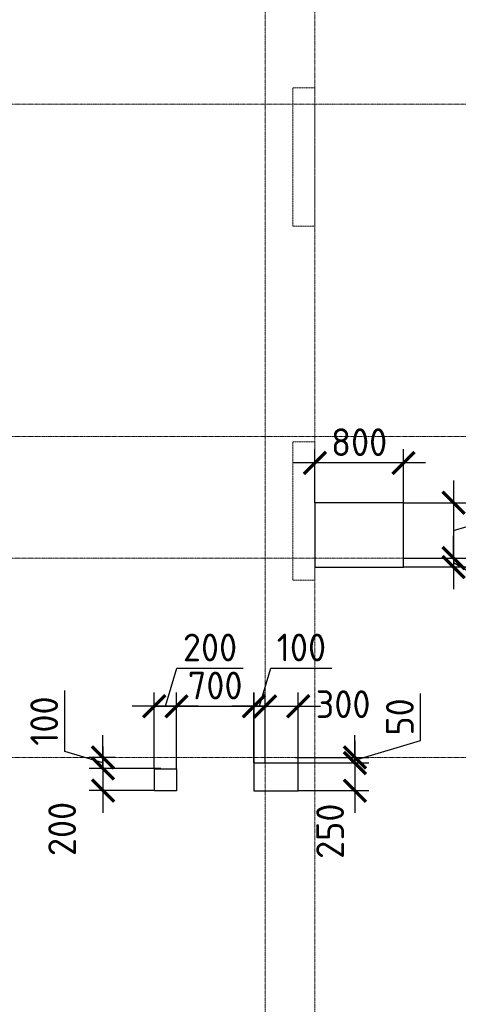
# Model space of a CAD drawing. Header units: millimetres. Extents: x -42044588 to 856694, y -806701 to 941911.
# Tile 18 of 256: x -189834 to -185872, y -426101 to -417207. Entities that reach past the tile are written whole.
import ezdxf

# ---------------------------------------------------------------- set-up
doc = ezdxf.new("R2010")
doc.units = ezdxf.units.MM
for name, pattern in [('______5', [1100, 800, -100, 100, -100]), ('DASHED', [7, 5, -2, 0]), ('осевая', [50.8, 31.75, -6.35, 6.35, -6.35])]:
    doc.linetypes.add(name, pattern=pattern)
doc.layers.add('Колонна_ бетон', color=7, linetype='Continuous', lineweight=50, true_color=0xb4b496)
for name, color, linetype, lineweight in [('Оси', 40, '______5', 18), ('Перекрытие ж_бетон', 1, 'Continuous', 30), ('РАЗМЕРЫ', 1, 'Continuous', 9)]:
    doc.layers.add(name, color=color, linetype=linetype, lineweight=lineweight)
doc.styles.add('GOST-2.304_Type-B', font='GOST_Common.ttf')
doc.dimstyles.new('СПДС', dxfattribs={"dimscale": 100, "dimtxt": 2.5, "dimasz": 2, "dimexe": 1.25, "dimexo": 0, "dimtad": 1, "dimdec": 0, "dimrnd": 5, "dimtxsty": 'GOST-2.304_Type-B', "dimblk": 'ARCHTICK', "dimcen": 2.5, "dimdle": 2, "dimclrd": 1, "dimclre": 1, "dimclrt": 1, "dimadec": 0, "dimazin": 2, "dimtfac": 0.75, "dimtdec": 0, "dimtmove": 1, "dimatfit": 3, "dimfxl": 0, "dimtolj": 1, "dimarcsym": 0})

# ---------------------------------------------------------------- blocks, each defined once
blk = doc.blocks.new('подложка стн 1-го этажа')
at = {"layer": 'Колонна_ бетон', "color": 252, "linetype": 'DASHED', "lineweight": 0, "ltscale": 0.5, "true_color": 0x939598, "transparency": 33554687}
for p, q in [((16793.8, 23161.8, -200), (16593.8, 23161.8, -200)), ((16593.8, 23161.8, -200), (16593.8, 23161.8, -200)), ((16593.8, 23161.8, -200), (16593.8, 21911.8, -200)), ((16793.8, 23161.8, -200), (16793.8, 23161.8, -200)), ((16793.8, 21911.8, -200), (16793.8, 23161.8, -200)), ((16593.8, 21911.8, -200), (16793.8, 21911.8, -200)), ((16593.8, 21911.8, -200), (16593.8, 21911.8, -200)), ((16793.8, 21911.8, -200), (16793.8, 21911.8, -200)), ((16793.8, 19961.8, -200), (16593.8, 19961.8, -200)), ((16593.8, 19961.8, -200), (16593.8, 19961.8, -200)), ((16593.8, 18711.8, -200), (16593.8, 19961.8, -200)), ((16793.8, 19961.8, -200), (16793.8, 19961.8, -200)), ((16793.8, 18711.8, -200), (16793.8, 19961.8, -200)), ((16593.8, 18711.8, -200), (16793.8, 18711.8, -200)), ((16593.8, 18711.8, -200), (16593.8, 18711.8, -200)), ((16793.8, 18711.8, -200), (16793.8, 18711.8, -200))]:
    blk.add_line(p, q, dxfattribs=at)
blk = doc.blocks.new('_ArchTick')
at = {"color": 0, "linetype": 'ByBlock', "const_width": 0.15}
blk.add_lwpolyline([(-0.5, -0.5), (0.5, 0.5)], dxfattribs=at)
blk = doc.blocks.new('*D4000')
at = {"layer": 'DEFPOINTS', "color": 0, "transparency": 16777216}
for p in [(-187718.8, -423409.1), (-187718.8, -423921.2), (-188418.3, -423971.1)]:
    blk.add_point(p, dxfattribs=at)
at = {"layer": 'РАЗМЕРЫ', "color": 1, "lineweight": -2, "transparency": 16777216}
for p, q in [((-188418.3, -423971.1), (-188418.3, -423284.1)), ((-187718.8, -423921.2), (-187718.8, -423284.1)), ((-188618.3, -423409.1), (-187518.8, -423409.1))]:
    blk.add_line(p, q, dxfattribs=at)
at = {"layer": 'РАЗМЕРЫ', "color": 1, "lineweight": -2, "transparency": 16777216, "xscale": 200, "yscale": 200, "zscale": 200, "rotation": 180}
blk.add_blockref('_ArchTick', (-188418.3, -423409.1), dxfattribs=at)
at = {"layer": 'РАЗМЕРЫ', "color": 1, "lineweight": -2, "transparency": 16777216, "xscale": 200, "yscale": 200, "zscale": 200}
blk.add_blockref('_ArchTick', (-187718.8, -423409.1), dxfattribs=at)
at = {"layer": 'РАЗМЕРЫ', "color": 1, "lineweight": 0, "transparency": 16777216, "insert": (-188068.6, -423221.6), "char_height": 250, "attachment_point": 5, "style": 'GOST-2.304_Type-B'}
blk.add_mtext('\\A1;700', dxfattribs=at)
blk = doc.blocks.new('*D4001')
at = {"layer": 'DEFPOINTS', "color": 0, "transparency": 16777216}
for p in [(-188618.3, -423409.1), (-188618.3, -423971.1), (-188418.3, -423971.1)]:
    blk.add_point(p, dxfattribs=at)
at = {"layer": 'РАЗМЕРЫ', "color": 1, "lineweight": -2, "transparency": 16777216}
for p, q in [((-188518.3, -423409.1), (-188415.2, -423065.4)), ((-188415.2, -423065.4), (-187815.2, -423065.4)), ((-188618.3, -423971.1), (-188618.3, -423284.1)), ((-188418.3, -423971.1), (-188418.3, -423284.1)), ((-188218.3, -423409.1), (-188818.3, -423409.1))]:
    blk.add_line(p, q, dxfattribs=at)
at = {"layer": 'РАЗМЕРЫ', "color": 1, "lineweight": -2, "transparency": 16777216, "xscale": 200, "yscale": 200, "zscale": 200, "rotation": 180}
blk.add_blockref('_ArchTick', (-188618.3, -423409.1), dxfattribs=at)
at = {"layer": 'РАЗМЕРЫ', "color": 1, "lineweight": -2, "transparency": 16777216, "xscale": 200, "yscale": 200, "zscale": 200}
blk.add_blockref('_ArchTick', (-188418.3, -423409.1), dxfattribs=at)
at = {"layer": 'РАЗМЕРЫ', "color": 1, "lineweight": 0, "transparency": 16777216, "insert": (-188115.2, -422877.9), "char_height": 250, "attachment_point": 5, "style": 'GOST-2.304_Type-B'}
blk.add_mtext('\\A1;200', dxfattribs=at)
blk = doc.blocks.new('*D4002')
at = {"layer": 'DEFPOINTS', "color": 0, "transparency": 16777216}
for p in [(-188560.7, -423971.1), (-189081.9, -424171.1), (-188618.3, -424171.1)]:
    blk.add_point(p, dxfattribs=at)
at = {"layer": 'РАЗМЕРЫ', "color": 1, "lineweight": -2, "transparency": 16777216}
for p, q in [((-189081.9, -423771.1), (-189081.9, -424371.1)), ((-188560.7, -423971.1), (-189206.9, -423971.1)), ((-188618.3, -424171.1), (-189206.9, -424171.1))]:
    blk.add_line(p, q, dxfattribs=at)
at = {"layer": 'РАЗМЕРЫ', "color": 1, "lineweight": -2, "transparency": 16777216, "xscale": 200, "yscale": 200, "zscale": 200}
for p, rotation in [((-189081.9, -423971.1), 90), ((-189081.9, -424171.1), 270)]:
    blk.add_blockref('_ArchTick', p, dxfattribs=dict(at, rotation=rotation))
at = {"layer": 'РАЗМЕРЫ', "color": 1, "lineweight": 0, "transparency": 16777216, "insert": (-189451, -424517.4), "char_height": 250, "attachment_point": 5, "rotation": 90, "style": 'GOST-2.304_Type-B'}
blk.add_mtext('\\A1;200', dxfattribs=at)
blk = doc.blocks.new('*D4162')
at = {"layer": 'DEFPOINTS', "color": 0, "transparency": 16777216}
for p in [(-189081.9, -423870.7), (-188971.2, -423870.7), (-188560.7, -423971.1)]:
    blk.add_point(p, dxfattribs=at)
at = {"layer": 'РАЗМЕРЫ', "color": 1, "lineweight": -2, "transparency": 16777216}
for p, q in [((-189425.7, -423817.8), (-189425.7, -423267.8)), ((-189081.9, -423870.7), (-189081.9, -423670.7)), ((-189081.9, -423920.9), (-189425.7, -423817.8)), ((-188971.2, -423870.7), (-189206.9, -423870.7)), ((-189081.9, -423971.1), (-189081.9, -423870.7)), ((-189081.9, -423971.1), (-189081.9, -423870.7)), ((-188560.7, -423971.1), (-189206.9, -423971.1)), ((-189081.9, -423971.1), (-189081.9, -424171.1))]:
    blk.add_line(p, q, dxfattribs=at)
at = {"layer": 'РАЗМЕРЫ', "color": 1, "lineweight": -2, "transparency": 16777216, "xscale": 200, "yscale": 200, "zscale": 200}
for p, rotation in [((-189081.9, -423870.7), 270), ((-189081.9, -423971.1), 90)]:
    blk.add_blockref('_ArchTick', p, dxfattribs=dict(at, rotation=rotation))
at = {"layer": 'РАЗМЕРЫ', "color": 1, "lineweight": 0, "transparency": 16777216, "insert": (-189613.2, -423542.8), "char_height": 250, "attachment_point": 5, "rotation": 90, "style": 'GOST-2.304_Type-B'}
blk.add_mtext('\\A1;100', dxfattribs=at)
blk = doc.blocks.new('*D4071')
at = {"layer": 'DEFPOINTS', "color": 0, "transparency": 16777216}
for p in [(-187168.2, -421210.8), (-187168.2, -421570.7, 360), (-186367.8, -421570.7)]:
    blk.add_point(p, dxfattribs=at)
at = {"layer": 'РАЗМЕРЫ', "color": 1, "lineweight": -2, "transparency": 16777216}
for p, q in [((-187168.2, -421570.7), (-187168.2, -421085.8)), ((-186367.8, -421570.7), (-186367.8, -421085.8)), ((-186167.8, -421210.8), (-187368.2, -421210.8))]:
    blk.add_line(p, q, dxfattribs=at)
at = {"layer": 'РАЗМЕРЫ', "color": 1, "lineweight": -2, "transparency": 16777216, "xscale": 200, "yscale": 200, "zscale": 200, "rotation": 180}
blk.add_blockref('_ArchTick', (-187168.2, -421210.8), dxfattribs=at)
at = {"layer": 'РАЗМЕРЫ', "color": 1, "lineweight": -2, "transparency": 16777216, "xscale": 200, "yscale": 200, "zscale": 200}
blk.add_blockref('_ArchTick', (-186367.8, -421210.8), dxfattribs=at)
at = {"layer": 'РАЗМЕРЫ', "color": 1, "lineweight": 0, "transparency": 16777216, "insert": (-186768, -421023.3), "char_height": 250, "attachment_point": 5, "style": 'GOST-2.304_Type-B'}
blk.add_mtext('\\A1;800', dxfattribs=at)
blk = doc.blocks.new('*D4180')
at = {"layer": 'DEFPOINTS', "color": 0, "transparency": 16777216}
for p in [(-186367.8, -421570.7), (-186367.8, -422070.7), (-185914.8, -422070.7)]:
    blk.add_point(p, dxfattribs=at)
at = {"layer": 'РАЗМЕРЫ', "color": 1, "lineweight": -2, "transparency": 16777216}
for p, q in [((-185321, -421642.6), (-185321, -421042.6)), ((-185914.8, -421370.7), (-185914.8, -422270.7)), ((-186367.8, -421570.7), (-185789.8, -421570.7)), ((-185914.8, -421820.7), (-185321, -421642.6)), ((-186367.8, -422070.7), (-185789.8, -422070.7))]:
    blk.add_line(p, q, dxfattribs=at)
at = {"layer": 'РАЗМЕРЫ', "color": 1, "lineweight": -2, "transparency": 16777216, "xscale": 200, "yscale": 200, "zscale": 200}
for p, rotation in [((-185914.8, -421570.7), 90), ((-185914.8, -422070.7), 270)]:
    blk.add_blockref('_ArchTick', p, dxfattribs=dict(at, rotation=rotation))
at = {"layer": 'РАЗМЕРЫ', "color": 1, "lineweight": 0, "transparency": 16777216, "insert": (-185508.5, -421342.6), "char_height": 250, "attachment_point": 5, "rotation": 90, "style": 'GOST-2.304_Type-B'}
blk.add_mtext('\\A1;500', dxfattribs=at)
blk = doc.blocks.new('*D4072')
at = {"layer": 'DEFPOINTS', "color": 0, "transparency": 16777216}
for p in [(-186285.3, -422070.7), (-186367.8, -422150.7), (-185914.8, -422150.7)]:
    blk.add_point(p, dxfattribs=at)
at = {"layer": 'РАЗМЕРЫ', "color": 1, "lineweight": -2, "transparency": 16777216}
for p, q in [((-185914.8, -422070.7), (-185914.8, -421870.7)), ((-186285.3, -422070.7), (-185789.8, -422070.7)), ((-185914.8, -422070.7), (-185914.8, -422150.7)), ((-185914.8, -422070.7), (-185914.8, -422150.7)), ((-185914.8, -422110.7), (-185483.3, -422365.9)), ((-186367.8, -422150.7), (-185789.8, -422150.7)), ((-185914.8, -422150.7), (-185914.8, -422350.7)), ((-185483.3, -422365.9), (-185483.3, -422790.9))]:
    blk.add_line(p, q, dxfattribs=at)
at = {"layer": 'РАЗМЕРЫ', "color": 1, "lineweight": -2, "transparency": 16777216, "xscale": 200, "yscale": 200, "zscale": 200}
for p, rotation in [((-185914.8, -422070.7), 270), ((-185914.8, -422150.7), 90)]:
    blk.add_blockref('_ArchTick', p, dxfattribs=dict(at, rotation=rotation))
at = {"layer": 'РАЗМЕРЫ', "color": 1, "lineweight": 0, "transparency": 16777216, "insert": (-185670.8, -422578.4), "char_height": 250, "attachment_point": 5, "rotation": 90, "style": 'GOST-2.304_Type-B'}
blk.add_mtext('\\A1;80', dxfattribs=at)
blk = doc.blocks.new('*D4073')
at = {"layer": 'DEFPOINTS', "color": 0, "transparency": 16777216}
for p in [(-187717.8, -423409.1), (-187717.8, -423921.1), (-187618, -423921.1)]:
    blk.add_point(p, dxfattribs=at)
at = {"layer": 'РАЗМЕРЫ', "color": 1, "lineweight": -2, "transparency": 16777216}
for p, q in [((-187667.9, -423409.1), (-187564.8, -423065.4)), ((-187564.8, -423065.4), (-187014.8, -423065.4)), ((-187717.8, -423921.1), (-187717.8, -423284.1)), ((-187618, -423921.1), (-187618, -423284.1)), ((-187717.8, -423409.1), (-187917.8, -423409.1)), ((-187618, -423409.1), (-187717.8, -423409.1)), ((-187618, -423409.1), (-187717.8, -423409.1)), ((-187618, -423409.1), (-187418, -423409.1))]:
    blk.add_line(p, q, dxfattribs=at)
at = {"layer": 'РАЗМЕРЫ', "color": 1, "lineweight": -2, "transparency": 16777216, "xscale": 200, "yscale": 200, "zscale": 200}
blk.add_blockref('_ArchTick', (-187717.8, -423409.1), dxfattribs=at)
at = {"layer": 'РАЗМЕРЫ', "color": 1, "lineweight": -2, "transparency": 16777216, "xscale": 200, "yscale": 200, "zscale": 200, "rotation": 180}
blk.add_blockref('_ArchTick', (-187618, -423409.1), dxfattribs=at)
at = {"layer": 'РАЗМЕРЫ', "color": 1, "lineweight": 0, "transparency": 16777216, "insert": (-187289.8, -422877.9), "char_height": 250, "attachment_point": 5, "style": 'GOST-2.304_Type-B'}
blk.add_mtext('\\A1;100', dxfattribs=at)
blk = doc.blocks.new('*D4074')
at = {"layer": 'DEFPOINTS', "color": 0, "transparency": 16777216}
for p in [(-187317.8, -423409.1), (-187618, -423921.1), (-187317.8, -423921.1)]:
    blk.add_point(p, dxfattribs=at)
at = {"layer": 'РАЗМЕРЫ', "color": 1, "lineweight": -2, "transparency": 16777216}
for p, q in [((-187618, -423921.1), (-187618, -423284.1)), ((-187317.8, -423921.1), (-187317.8, -423284.1)), ((-187818, -423409.1), (-187117.8, -423409.1))]:
    blk.add_line(p, q, dxfattribs=at)
at = {"layer": 'РАЗМЕРЫ', "color": 1, "lineweight": -2, "transparency": 16777216, "xscale": 200, "yscale": 200, "zscale": 200, "rotation": 180}
blk.add_blockref('_ArchTick', (-187618, -423409.1), dxfattribs=at)
at = {"layer": 'РАЗМЕРЫ', "color": 1, "lineweight": -2, "transparency": 16777216, "xscale": 200, "yscale": 200, "zscale": 200}
blk.add_blockref('_ArchTick', (-187317.8, -423409.1), dxfattribs=at)
at = {"layer": 'РАЗМЕРЫ', "color": 1, "lineweight": 0, "transparency": 16777216, "insert": (-186912.9, -423390.1), "char_height": 250, "attachment_point": 5, "style": 'GOST-2.304_Type-B'}
blk.add_mtext('\\A1;300', dxfattribs=at)
blk = doc.blocks.new('*D4124')
at = {"layer": 'DEFPOINTS', "color": 0, "transparency": 16777216}
for p in [(-187343.7, -423870.7), (-187343.7, -423921.1), (-186806.5, -423870.7)]:
    blk.add_point(p, dxfattribs=at)
at = {"layer": 'РАЗМЕРЫ', "color": 1, "lineweight": -2, "transparency": 16777216}
for p, q in [((-186212.7, -423717.8), (-186212.7, -423292.8)), ((-186806.5, -423870.7), (-186806.5, -423670.7)), ((-186806.5, -423895.9), (-186212.7, -423717.8)), ((-187343.7, -423870.7), (-186681.5, -423870.7)), ((-187343.7, -423921.1), (-186681.5, -423921.1)), ((-186806.5, -423921.1), (-186806.5, -423870.7)), ((-186806.5, -423921.1), (-186806.5, -423870.7)), ((-186806.5, -423921.1), (-186806.5, -424121.1))]:
    blk.add_line(p, q, dxfattribs=at)
at = {"layer": 'РАЗМЕРЫ', "color": 1, "lineweight": -2, "transparency": 16777216, "xscale": 200, "yscale": 200, "zscale": 200}
for p, rotation in [((-186806.5, -423870.7), 270), ((-186806.5, -423921.1), 90)]:
    blk.add_blockref('_ArchTick', p, dxfattribs=dict(at, rotation=rotation))
at = {"layer": 'РАЗМЕРЫ', "color": 1, "lineweight": 0, "transparency": 16777216, "insert": (-186400.2, -423505.3), "char_height": 250, "attachment_point": 5, "rotation": 90, "style": 'GOST-2.304_Type-B'}
blk.add_mtext('\\A1;50', dxfattribs=at)
blk = doc.blocks.new('*D4125')
at = {"layer": 'DEFPOINTS', "color": 0, "transparency": 16777216}
for p in [(-187012.6, -423921.1), (-187317.8, -424171.1), (-186806.5, -424171.1)]:
    blk.add_point(p, dxfattribs=at)
at = {"layer": 'РАЗМЕРЫ', "color": 1, "lineweight": -2, "transparency": 16777216}
for p, q in [((-186806.5, -423721.1), (-186806.5, -424371.1)), ((-187012.6, -423921.1), (-186681.5, -423921.1)), ((-187317.8, -424171.1), (-186681.5, -424171.1))]:
    blk.add_line(p, q, dxfattribs=at)
at = {"layer": 'РАЗМЕРЫ', "color": 1, "lineweight": -2, "transparency": 16777216, "xscale": 200, "yscale": 200, "zscale": 200}
for p, rotation in [((-186806.5, -423921.1), 90), ((-186806.5, -424171.1), 270)]:
    blk.add_blockref('_ArchTick', p, dxfattribs=dict(at, rotation=rotation))
at = {"layer": 'РАЗМЕРЫ', "color": 1, "lineweight": 0, "transparency": 16777216, "insert": (-187030.4, -424537.7), "char_height": 250, "attachment_point": 5, "rotation": 90, "style": 'GOST-2.304_Type-B'}
blk.add_mtext('\\A1;250', dxfattribs=at)
blk = doc.blocks.new('оси блок 2')
at = {"layer": 'Оси', "color": 16, "linetype": 'осевая', "lineweight": 0, "ltscale": 0.25, "transparency": 33554687}
for p, q in [((-77404.7, -323084.4), (-77404.7, -347462.5)), ((-76954.7, -323084.4), (-76954.7, -347468.4)), ((-89822.3, -329401.3), (-37238.5, -329401.3)), ((-89822.3, -332401.3), (-37238.5, -332401.3)), ((-89822.3, -333501.3), (-37238.5, -333501.3)), ((-89822.3, -335301.3), (-37238.5, -335301.3))]:
    blk.add_line(p, q, dxfattribs=at)
blk = doc.blocks.new('блочина')
at = {"layer": 'Перекрытие ж_бетон', "color": 4}
for points in [[(113163, 59999.6), (113163, 60579.6), (112363, 60579.6), (112363, 59999.6)], [(112213, 57979.2), (112213, 58229.2), (111813, 58229.2), (111813, 57979.2)]]:
    blk.add_lwpolyline(points, close=True, dxfattribs=at)
at = {"layer": 'Перекрытие ж_бетон', "color": 4, "ltscale": 100}
blk.add_lwpolyline([(111113, 58177.2), (111113, 57977.2), (110913, 57977.2), (110913, 58177.2)], close=True, dxfattribs=at)

msp = doc.modelspace()

# ---------------------------------------------------------------- block references
for name, p in [('подложка стн 1-го этажа', (-203961.961, -440982.48, 560)), ('блочина', (-299531.072, -482150.833))]:
    msp.add_blockref(name, p)
at = {"layer": 'РАЗМЕРЫ'}
msp.add_blockref('оси блок 2', (-110213.32, -88569.364), dxfattribs=at)

# ---------------------------------------------------------------- dimensions: what is measured, and where the dimension line sits
at = {"layer": 'РАЗМЕРЫ', "lineweight": 0}
for base, p1, p2, picture, middle in [((-187168.178, -421210.785, 200), (-186367.833, -421570.686, 200), (-187168.178, -421570.686, 560), '*D4071', (-186768.006, -421023.285, 200)), ((-188618.339, -423409.139, 200), (-188418.338, -423971.112, 200), (-188618.339, -423971.112, 200), '*D4001', (-188352.713, -422877.889, 200)), ((-187717.833, -423409.139, 200), (-187618.038, -423921.112, 200), (-187717.833, -423921.112, 200), '*D4073', (-187502.311, -422877.889, 200)), ((-187718.829, -423409.139, 200), (-188418.338, -423971.112, 200), (-187718.829, -423921.209, 200), '*D4000', (-188068.583, -423221.639, 200))]:
    dim = msp.add_linear_dim(base=base, p1=p1, p2=p2, dimstyle='СПДС', override={"dimrnd": 5}, dxfattribs=at)
    dim.commit()
    dim.dimension.update_dxf_attribs({"geometry": picture, "text_midpoint": middle})
for base, p1, p2, picture, middle in [((-185914.757, -422070.686, 200), (-186367.833, -421570.686, 200), (-186367.833, -422070.686, 200), '*D4180', (-185508.507, -421580.061, 200)), ((-189081.924, -423870.686, 200), (-188560.661, -423971.112, 200), (-188971.158, -423870.686, 200), '*D4162', (-189613.174, -423755.274, 200)), ((-186806.456, -423870.686, 200), (-187343.687, -423921.112, 200), (-187343.687, -423870.686, 200), '*D4124', (-186400.206, -423655.274, 200))]:
    dim = msp.add_linear_dim(base=base, p1=p1, p2=p2, angle=90, dimstyle='СПДС', override={"dimrnd": 5}, dxfattribs=at)
    dim.commit()
    dim.dimension.update_dxf_attribs({"geometry": picture, "text_midpoint": middle})
for base, p1, p2, picture, middle in [((-185914.757, -422150.686, 200), (-186285.299, -422070.686, 200), (-186367.833, -422150.686, 200), '*D4072', (-185483.304, -422428.434, 200)), ((-186806.456, -424171.112, 200), (-187012.572, -423921.112, 200), (-187317.833, -424171.112, 200), '*D4125', (-186842.9, -424537.745, 200)), ((-189081.924, -424171.112, 200), (-188560.661, -423971.112, 200), (-188618.338, -424171.112, 200), '*D4002', (-189263.494, -424517.377, 200))]:
    dim = msp.add_linear_dim(base=base, p1=p1, p2=p2, angle=90, dimstyle='СПДС', override={"dimrnd": 5}, dxfattribs=at)
    dim.commit()
    dim.dimension.update_dxf_attribs({"geometry": picture, "text_midpoint": middle, "dimtype": 160})
dim = msp.add_linear_dim(base=(-187317.833, -423409.139, 200), p1=(-187618.038, -423921.112, 200), p2=(-187317.833, -423921.112, 200), dimstyle='СПДС', override={"dimrnd": 5}, dxfattribs=at)
dim.commit()
dim.dimension.update_dxf_attribs({"geometry": '*D4074', "text_midpoint": (-186912.851, -423577.592, 200), "dimtype": 160})

doc.saveas('drawing.dxf')
